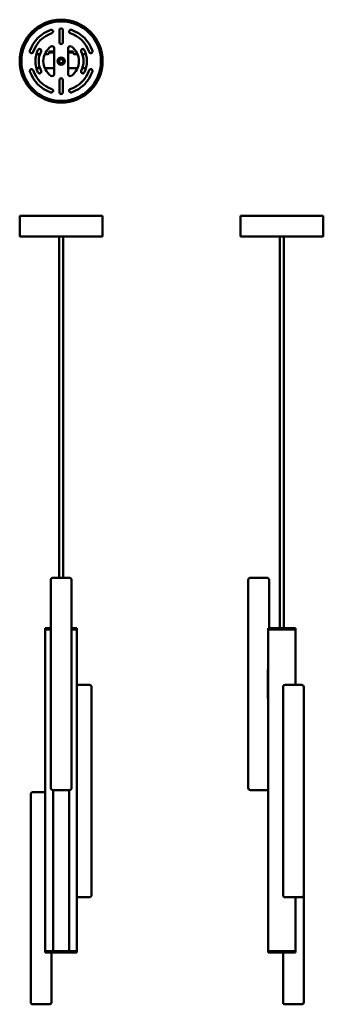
# Model space of a CAD drawing. Header units: millimetres. Extents: x 182 to 621, y 138 to 1562.
import ezdxf

# ---------------------------------------------------------------- set-up
doc = ezdxf.new("R2010")
doc.units = ezdxf.units.MM
doc.layers.add('Visible (ANSI)', color=7, linetype='Continuous', lineweight=50)

msp = doc.modelspace()

# ---------------------------------------------------------------- linework, layer by layer
at = {"layer": 'Visible (ANSI)'}
for p, q in [((239.2, 1529.4), (239.2, 1547.2)), ((244.1, 1547.2), (244.1, 1529.4)), ((205.7, 1512.2), (210.8, 1512.2)), ((217.9, 1512.2), (222.1, 1512.2)), ((224.1, 1516), (224.1, 1514.5)), ((224.1, 1516), (231.6, 1516)), ((231.6, 1514.5), (224.1, 1514.5)), ((224.1, 1514.2), (224.1, 1514.5)), ((231.6, 1520.8), (231.6, 1483.5)), ((251.6, 1483.5), (251.6, 1520.8)), ((251.6, 1516), (259.1, 1516)), ((259.1, 1514.5), (251.6, 1514.5)), ((259.1, 1514.5), (259.1, 1516)), ((259.1, 1514.5), (259.1, 1514.2)), ((261.1, 1512.2), (265.3, 1512.2)), ((272.4, 1512.2), (277.5, 1512.2)), ((238.7, 1502.9), (237.7, 1502.9)), ((239, 1505.2), (239.6, 1504.4)), ((240.4, 1504.9), (240.4, 1506)), ((242.9, 1504.9), (242.9, 1506)), ((245.6, 1502.9), (244.5, 1502.9)), ((210.8, 1492.2), (205.7, 1492.2)), ((231.6, 1492.2), (217.9, 1492.2)), ((265.3, 1492.2), (251.6, 1492.2)), ((277.5, 1492.2), (272.4, 1492.2)), ((239.2, 1457.1), (239.2, 1474.9)), ((244.1, 1474.9), (244.1, 1457.1)), ((181.6, 1278.3), (301.6, 1278.3)), ((181.6, 1278.3), (181.6, 1249.3)), ((301.6, 1278.3), (301.6, 1249.3)), ((500.9, 1278.3), (620.9, 1278.3)), ((500.9, 1278.3), (500.9, 1249.3)), ((620.9, 1278.3), (620.9, 1249.3)), ((300.6, 1248.3), (182.6, 1248.3)), ((238.6, 1248.3), (238.6, 754.8)), ((244.6, 1248.3), (244.6, 754.8)), ((619.9, 1248.3), (501.9, 1248.3)), ((557.9, 1248.3), (557.9, 681.8)), ((563.9, 1248.3), (563.9, 681.8)), ((226.6, 751.8), (226.6, 450.8)), ((229.6, 754.8), (253.6, 754.8)), ((256.6, 751.8), (256.6, 450.8)), ((512.4, 751.8), (512.4, 450.8)), ((515.4, 754.8), (539.4, 754.8)), ((542.4, 751.8), (542.4, 681.8)), ((219, 681.8), (218.7, 681.8)), ((218.7, 681.8), (218.7, 679.8)), ((219, 679.8), (218.7, 679.8)), ((218.7, 214.8), (218.7, 679.8)), ((218.7, 679.8), (219, 679.8)), ((219, 681.8), (226.6, 681.8)), ((219, 679.8), (226.6, 679.8)), ((226.6, 679.8), (219, 679.8)), ((256.6, 681.8), (264.2, 681.8)), ((256.6, 679.8), (264.2, 679.8)), ((264.2, 679.8), (256.6, 679.8)), ((264.5, 681.8), (264.2, 681.8)), ((264.5, 679.8), (264.2, 679.8)), ((264.2, 679.8), (264.5, 679.8)), ((264.5, 681.8), (264.5, 679.8)), ((264.5, 214.8), (264.5, 679.8)), ((541.6, 681.8), (541, 681.8)), ((541, 681.8), (541, 679.8)), ((541.6, 679.8), (541, 679.8)), ((541, 214.8), (541, 679.8)), ((541, 679.8), (541.6, 679.8)), ((541.6, 681.8), (560.4, 681.8)), ((541.6, 679.8), (560.4, 679.8)), ((560.4, 679.8), (541.6, 679.8)), ((561.4, 681.8), (560.4, 681.8)), ((561.4, 679.8), (560.4, 679.8)), ((560.4, 679.8), (561.4, 679.8)), ((561.4, 681.8), (580.2, 681.8)), ((561.4, 679.8), (580.2, 679.8)), ((580.2, 679.8), (561.4, 679.8)), ((580.8, 681.8), (580.2, 681.8)), ((580.8, 679.8), (580.2, 679.8)), ((580.2, 679.8), (580.8, 679.8)), ((580.8, 681.8), (580.8, 679.8)), ((580.8, 599.8), (580.8, 679.8)), ((540.6, 581.4), (540.6, 621.2)), ((264.5, 599.8), (282.6, 599.8)), ((565.6, 599.8), (589.6, 599.8)), ((285.6, 596.8), (285.6, 295.8)), ((562.6, 596.8), (562.6, 295.8)), ((592.6, 596.8), (592.6, 295.8)), ((197.6, 441.8), (197.6, 140.8)), ((200.6, 444.8), (218.7, 444.8)), ((253.6, 447.8), (229.6, 447.8)), ((229.9, 214.8), (229.9, 447.8)), ((253.3, 214.8), (253.3, 447.8)), ((539.4, 447.8), (515.4, 447.8)), ((282.6, 292.8), (264.5, 292.8)), ((589.6, 292.8), (565.6, 292.8)), ((580.8, 214.8), (580.8, 292.8)), ((592.6, 295.8), (592.6, 140.8)), ((218.7, 214.8), (219, 214.8)), ((219, 214.8), (218.7, 214.8)), ((218.7, 214.8), (218.7, 212.8)), ((229.9, 214.8), (219, 214.8)), ((219, 214.8), (229.9, 214.8)), ((229.9, 214.8), (230.7, 214.8)), ((230.7, 214.8), (229.9, 214.8)), ((229.9, 214.8), (229.9, 212.8)), ((252.5, 214.8), (230.7, 214.8)), ((230.7, 214.8), (252.5, 214.8)), ((252.5, 214.8), (253.3, 214.8)), ((253.3, 214.8), (252.5, 214.8)), ((264.2, 214.8), (253.3, 214.8)), ((253.3, 214.8), (264.2, 214.8)), ((253.3, 214.8), (253.3, 212.8)), ((264.2, 214.8), (264.5, 214.8)), ((264.5, 214.8), (264.2, 214.8)), ((264.5, 214.8), (264.5, 212.8)), ((541, 214.8), (541.6, 214.8)), ((541.6, 214.8), (541, 214.8)), ((541, 214.8), (541, 212.8)), ((560.4, 214.8), (541.6, 214.8)), ((541.6, 214.8), (560.4, 214.8)), ((560.4, 214.8), (561.4, 214.8)), ((561.4, 214.8), (560.4, 214.8)), ((580.2, 214.8), (561.4, 214.8)), ((561.4, 214.8), (580.2, 214.8)), ((580.2, 214.8), (580.8, 214.8)), ((580.8, 214.8), (580.2, 214.8)), ((580.8, 214.8), (580.8, 212.8)), ((218.7, 212.8), (219, 212.8)), ((229.9, 212.8), (219, 212.8)), ((227.6, 212.8), (227.6, 140.8)), ((229.9, 212.8), (230.7, 212.8)), ((252.5, 212.8), (230.7, 212.8)), ((252.5, 212.8), (253.3, 212.8)), ((264.2, 212.8), (253.3, 212.8)), ((264.2, 212.8), (264.5, 212.8)), ((541, 212.8), (541.6, 212.8)), ((560.4, 212.8), (541.6, 212.8)), ((560.4, 212.8), (561.4, 212.8)), ((580.2, 212.8), (561.4, 212.8)), ((562.6, 212.8), (562.6, 140.8)), ((580.2, 212.8), (580.8, 212.8)), ((224.6, 137.8), (200.6, 137.8)), ((589.6, 137.8), (565.6, 137.8))]:
    msp.add_line(p, q, dxfattribs=at)
for radius in [60, 58.5, 57.5, 5.25, 5, 4.5, 4, 3]:
    msp.add_circle((241.6, 1502.2), radius, dxfattribs=at)
for centre, radius, start, end in [((241.6, 1502.2), 47.5, 108.1175, 161.8825), ((241.6, 1502.2), 42.6, 108.1175, 161.8825), ((227.6, 1545), 2.45, 288.1175, 108.1175), ((241.6, 1547.2), 2.45, 0, 180), ((255.6, 1545), 2.45, 71.8825, 251.8825), ((241.6, 1502.2), 42.6, 18.1175, 71.8825), ((241.6, 1502.2), 47.5, 18.1175, 71.8825), ((241.6, 1529.4), 2.45, 180, 0), ((198.8, 1516.2), 2.45, 161.8825, 341.8825), ((241.6, 1502.2), 37.3, 154.0313, 205.9687), ((210.3, 1517.4), 2.45, 334.0313, 154.0313), ((241.6, 1502.2), 32.4, 154.0313, 205.9687), ((241.6, 1502.2), 25.8, 124.8499, 235.1501), ((222.1, 1514.2), 2, 270, 354.2608), ((228.6, 1520.8), 3, 0, 124.8499), ((254.6, 1520.8), 3, 55.1501, 180), ((241.6, 1502.2), 25.8, 304.8499, 55.1501), ((261.1, 1514.2), 2, 185.7392, 270), ((272.9, 1517.4), 2.45, 25.9687, 205.9687), ((241.6, 1502.2), 32.4, 334.0313, 25.9687), ((241.6, 1502.2), 37.3, 334.0313, 25.9687), ((284.4, 1516.2), 2.45, 198.1175, 18.1175), ((198.8, 1488.2), 2.45, 18.1175, 198.1175), ((241.6, 1502.2), 47.5, 198.1175, 251.8825), ((241.6, 1502.2), 42.6, 198.1175, 251.8825), ((210.3, 1486.9), 2.45, 205.9687, 25.9687), ((228.6, 1483.5), 3, 235.1501, 0), ((254.6, 1483.5), 3, 180, 304.8499), ((241.6, 1502.2), 42.6, 288.1175, 341.8825), ((241.6, 1502.2), 47.5, 288.1175, 341.8825), ((272.9, 1486.9), 2.45, 154.0313, 334.0313), ((284.4, 1488.2), 2.45, 341.8825, 161.8825), ((241.6, 1474.9), 2.45, 0, 180), ((227.6, 1459.4), 2.45, 251.8825, 71.8825), ((241.6, 1457.1), 2.45, 180, 0), ((255.6, 1459.4), 2.45, 108.1175, 288.1175), ((182.6, 1249.3), 1, 180, 270), ((300.6, 1249.3), 1, 270, 0), ((501.9, 1249.3), 1, 180, 270), ((619.9, 1249.3), 1, 270, 0), ((229.6, 751.8), 3, 90, 180), ((253.6, 751.8), 3, 0, 90), ((515.4, 751.8), 3, 90, 180), ((539.4, 751.8), 3, 0, 90), ((282.6, 596.8), 3, 0, 90), ((565.6, 596.8), 3, 90, 180), ((589.6, 596.8), 3, 0, 90), ((200.6, 441.8), 3, 90, 180), ((229.6, 450.8), 3, 180, 270), ((253.6, 450.8), 3, 270, 0), ((515.4, 450.8), 3, 180, 270), ((539.4, 450.8), 3, 270, 301.8418), ((282.6, 295.8), 3, 270, 0), ((565.6, 295.8), 3, 180, 270), ((589.6, 295.8), 3, 270, 0), ((200.6, 140.8), 3, 180, 270), ((224.6, 140.8), 3, 270, 0), ((565.6, 140.8), 3, 180, 270), ((589.6, 140.8), 3, 270, 0)]:
    msp.add_arc(centre, radius, start, end, dxfattribs=at)
for points, knots in [([(224.1, 1514), (224.1, 1514), (224.1, 1514.1), (224.1, 1514.2), (224.1, 1514.2), (224.1, 1514.2)], [0.07632421, 0.07632421, 0.07632421, 0.07632421, 0.09515888, 0.09515888, 0.09609577, 0.09609577, 0.09609577, 0.09609577]), ([(259.1, 1514.2), (259.1, 1514.2), (259.1, 1514.2), (259.1, 1514.1), (259.1, 1514), (259.1, 1514)], [0.05568971, 0.05568971, 0.05568971, 0.05568971, 0.0566266, 0.0566266, 0.07546127, 0.07546127, 0.07546127, 0.07546127]), ([(541, 622.5), (540.9, 622.5), (540.9, 622.4), (540.7, 622.1), (540.7, 622), (540.6, 621.6), (540.6, 621.4), (540.6, 621.2)], [0.7838426, 0.7838426, 0.7838426, 0.7838426, 0.8313019, 0.8313019, 0.8876848, 0.8876848, 0.9440677, 0.9440677, 0.9440677, 0.9440677]), ([(540.6, 581.4), (540.6, 581.2), (540.6, 581), (540.7, 580.7), (540.7, 580.5), (540.9, 580.3), (540.9, 580.2), (541, 580.1)], [0.9440882, 0.9440882, 0.9440882, 0.9440882, 1.0004711, 1.0004711, 1.056854, 1.056854, 1.1043133, 1.1043133, 1.1043133, 1.1043133])]:
    msp.add_open_spline(points, degree=3, knots=knots, dxfattribs=at)

doc.saveas('drawing.dxf')
